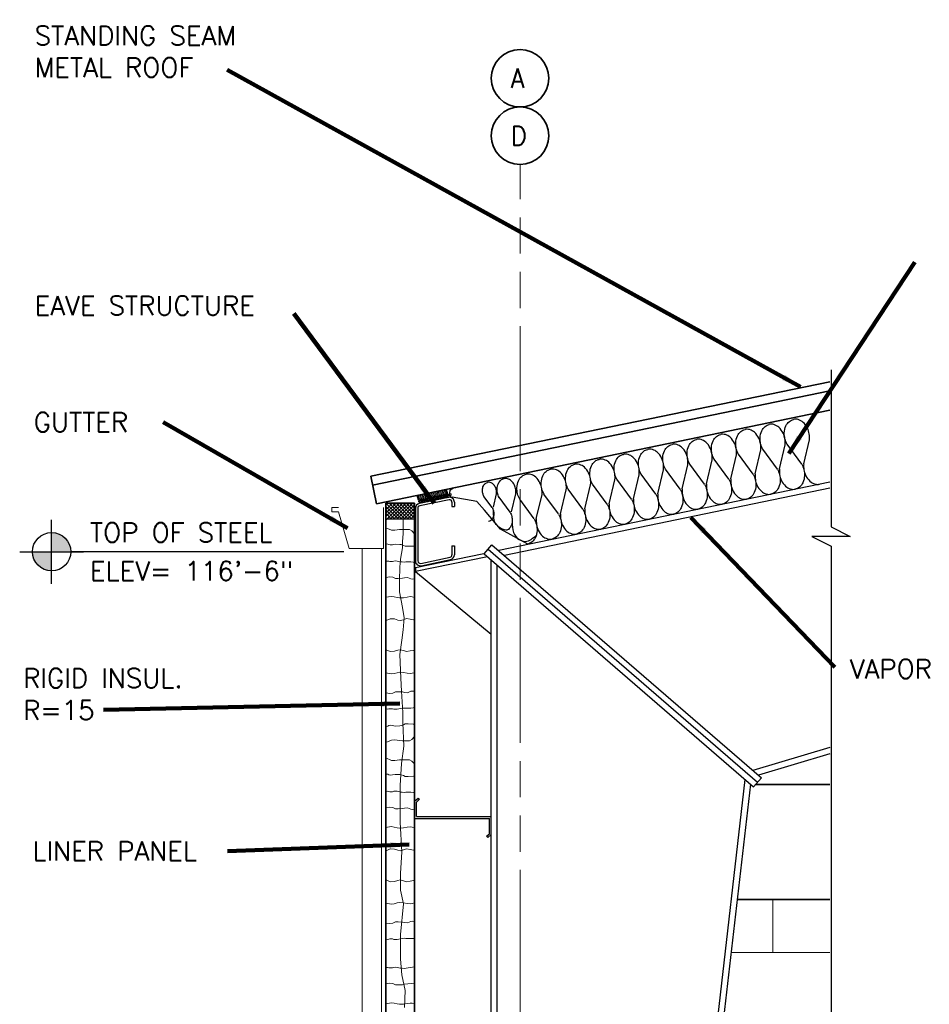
# Model space of a CAD drawing. Extents: x 155 to 606, y 184 to 461.
# Tile 18 of 28: x 155 to 250, y 358 to 461. Entities that reach past the tile are written whole.
import ezdxf
from ezdxf.enums import TextEntityAlignment as Align

# ---------------------------------------------------------------- set-up
doc = ezdxf.new("R2010")
doc.units = 0
doc.header["$LTSCALE"] = 0.63
doc.header["$MEASUREMENT"] = 0
doc.linetypes.add('od37a204$0$ACAD_ISO08W100', pattern=[36, 24, -3, 6, -3])
doc.linetypes.add('od37a204$0$ACAD_ISO09W100', pattern=[45, 24, -3, 6, -3, 6, -3])
doc.layers.add('52', color=7, linetype='Continuous')
for name, color, linetype, lineweight in [('A-Anno-Patt', 52, 'Continuous', 18), ('od37a204$0$A-Anno-Patt', 152, 'Continuous', 18), ('od37a204$0$A-Anno-Text', 53, 'Continuous', 25), ('od37a204$0$A-Roof-Gutr', 1, 'Continuous', 18), ('od37a204$0$A-Roof-Otln', 6, 'Continuous', 35), ('od37a204$0$A-Wall-Patt', 1, 'Continuous', 18), ('od37a204$0$S-Anno-Brkl', 3, 'Continuous', 25), ('od37a204$0$S-Anno-Symb', 6, 'Continuous', 35), ('od37a204$0$S-Sect-Cntr', 5, 'od37a204$0$ACAD_ISO08W100', 18), ('od37a204$0$S-Sect-Conc', 6, 'Continuous', 35), ('od37a204$0$S-Sect-Genf', 6, 'Continuous', 35), ('od37a204$0$S-Sect-Join', 1, 'Continuous', 25), ('od37a204$0$S-Sect-Stls', 3, 'Continuous', 25)]:
    doc.layers.add(name, color=color, linetype=linetype, lineweight=lineweight)
doc.styles.add('od37a204$0$NOTES', font='romans.shx')
doc.dimstyles.new('od37a204$0$EARCH', dxfattribs={"dimtxt": 0.125, "dimasz": 0.125, "dimexe": 0.0625, "dimexo": 0.0625, "dimgap": 0.0625, "dimtad": 1, "dimdec": 4, "dimzin": 3, "dimdsep": 46, "dimlunit": 4, "dimtxsty": 'od37a204$0$NOTES', "dimcen": 0, "dimclrd": 256, "dimclre": 256, "dimadec": 0, "dimazin": 0, "dimtfac": 0.75, "dimtdec": 4, "dimtmove": 1, "dimatfit": 3, "dimfxl": 0, "dimfrac": 1, "dimtolj": 1, "dimtzin": 3, "dimlwd": 18, "dimlwe": 18, "dimarcsym": 0})

# ---------------------------------------------------------------- blocks, each defined once
blk = doc.blocks.new('od37a204$0$GUT6K')
for p, q in [((0, 4.75), (0, 0)), ((6, 4.75), (5.25, 4.75)), ((6, 4.75), (6, 4.25)), ((6, 4.25), (6, 4.75)), ((4, 0), (5.25, 4.25)), ((6, 4.25), (5.25, 4.25)), ((0, 0), (4, 0))]:
    blk.add_line(p, q)
blk = doc.blocks.new('od37a204$0$BATEN_')
blk.add_lwpolyline([(11.3385, -0.023125), (9.371625, 0.333375), (8.12775, 0.9965), (7.015, 1.983125), (6.17825, 3.27375), (5.749875, 4.5855), (5.714625, 6.049375), (5.690875, 6.649625), (11.43375, 17.275), (11.372625, 19.329), (10.849625, 20.798625), (10.188125, 21.80825), (9.268625, 22.701375), (7.68975, 23.59375), (5.40225, 23.94275), (2.84275, 23.1895), (1.227875, 21.8675), (0.092625, 19.786375), (-0.1535, 18.09425), (-0.0865, 17.2935), (5.690875, 6.649625), (5.65175, 4.82925), (5.174625, 3.35525), (4.533625, 2.319375), (3.451, 1.205375), (1.86625, 0.334125), (0, 0)])
blk = doc.blocks.new('od37a204$0$TARGET')
h = blk.add_hatch(color=256)
h.paths.add_polyline_path([(-0.125, -0.0001, 0.414192), (0.0001, -0.125), (0.0001, -0.0001)])
h.paths.add_polyline_path([(0.0001, -0.0001), (0.125, -0.0001, 0.000219), (0.125, 0, 0.413978), (0.0001, 0.125)])
for p, q in [((0.0001, -0.2084), (0.0001, 0.2081)), ((-0.2081, -0.0001), (0.2084, -0.0001))]:
    blk.add_line(p, q)
blk.add_circle((0, 0), 0.125)
blk = doc.blocks.new('batt')
at = {"layer": '52', "color": 7, "linetype": 'Continuous'}
for p, q in [((1.28, 2.6), (0.12, 5.1)), ((1.5, 2.59), (2.67, 5.09)), ((4.05, 2.6), (2.89, 5.1)), ((4.28, 2.59), (5.44, 5.09)), ((6.83, 2.6), (5.67, 5.1)), ((7.06, 2.59), (8.22, 5.09)), ((9.61, 2.6), (8.45, 5.1)), ((9.84, 2.59), (11, 5.09)), ((12.39, 2.6), (11.23, 5.1)), ((12.62, 2.59), (13.78, 5.09)), ((15.17, 2.6), (14.01, 5.1)), ((15.39, 2.59), (16.56, 5.09))]:
    blk.add_line(p, q, dxfattribs=at)
for points, knots in [([(0.12, 5.09), (0.05, 5.31), (0.02, 5.53), (0.01, 5.75), (0, 5.97), (0.02, 6.19), (0.07, 6.42), (0.14, 6.68), (0.25, 6.92), (0.41, 7.15), (0.54, 7.33), (0.68, 7.45), (0.88, 7.55), (1.05, 7.64), (1.22, 7.68), (1.39, 7.68)], [0, 0, 0, 0, 0.203024, 0.203024, 0.203024, 0.406763, 0.406763, 0.406763, 0.652174, 0.652174, 0.652174, 0.840953, 0.840953, 0.840953, 1, 1, 1, 1]), ([(2.67, 5.09), (2.73, 5.31), (2.76, 5.53), (2.78, 5.75), (2.79, 5.97), (2.76, 6.19), (2.71, 6.42), (2.65, 6.68), (2.54, 6.92), (2.37, 7.15), (2.24, 7.33), (2.1, 7.45), (1.9, 7.55), (1.73, 7.64), (1.56, 7.68), (1.39, 7.68)], [0, 0, 0, 0, 0.203024, 0.203024, 0.203024, 0.406763, 0.406763, 0.406763, 0.652174, 0.652174, 0.652174, 0.840953, 0.840953, 0.840953, 1, 1, 1, 1]), ([(2.9, 5.09), (2.83, 5.31), (2.8, 5.53), (2.79, 5.75), (2.77, 5.97), (2.8, 6.19), (2.85, 6.42), (2.92, 6.68), (3.02, 6.92), (3.19, 7.15), (3.32, 7.33), (3.46, 7.45), (3.66, 7.55), (3.83, 7.64), (4, 7.68), (4.17, 7.68)], [0, 0, 0, 0, 0.203, 0.203, 0.203, 0.406811, 0.406811, 0.406811, 0.652112, 0.652112, 0.652112, 0.840924, 0.840924, 0.840924, 1, 1, 1, 1]), ([(5.44, 5.09), (5.51, 5.31), (5.54, 5.53), (5.55, 5.75), (5.57, 5.97), (5.54, 6.19), (5.49, 6.42), (5.42, 6.68), (5.32, 6.92), (5.15, 7.15), (5.02, 7.33), (4.88, 7.45), (4.68, 7.55), (4.51, 7.64), (4.34, 7.68), (4.17, 7.68)], [0, 0, 0, 0, 0.202975, 0.202975, 0.202975, 0.406761, 0.406761, 0.406761, 0.651878, 0.651878, 0.651878, 0.840944, 0.840944, 0.840944, 1, 1, 1, 1]), ([(5.67, 5.09), (5.61, 5.31), (5.58, 5.53), (5.56, 5.75), (5.55, 5.97), (5.58, 6.19), (5.63, 6.42), (5.69, 6.68), (5.8, 6.92), (5.97, 7.15), (6.1, 7.33), (6.24, 7.45), (6.44, 7.55), (6.61, 7.64), (6.78, 7.68), (6.95, 7.68)], [0, 0, 0, 0, 0.203024, 0.203024, 0.203024, 0.406763, 0.406763, 0.406763, 0.652174, 0.652174, 0.652174, 0.840953, 0.840953, 0.840953, 1, 1, 1, 1]), ([(8.22, 5.09), (8.29, 5.31), (8.32, 5.53), (8.33, 5.75), (8.34, 5.97), (8.32, 6.19), (8.27, 6.42), (8.2, 6.68), (8.09, 6.92), (7.93, 7.15), (7.8, 7.33), (7.66, 7.45), (7.46, 7.55), (7.29, 7.64), (7.12, 7.68), (6.95, 7.68)], [0, 0, 0, 0, 0.203024, 0.203024, 0.203024, 0.406763, 0.406763, 0.406763, 0.652174, 0.652174, 0.652174, 0.840953, 0.840953, 0.840953, 1, 1, 1, 1]), ([(8.45, 5.09), (8.38, 5.31), (8.35, 5.53), (8.34, 5.75), (8.33, 5.97), (8.35, 6.19), (8.41, 6.42), (8.47, 6.68), (8.58, 6.92), (8.75, 7.15), (8.88, 7.33), (9.02, 7.45), (9.22, 7.55), (9.39, 7.64), (9.56, 7.68), (9.73, 7.68)], [0, 0, 0, 0, 0.203, 0.203, 0.203, 0.406811, 0.406811, 0.406811, 0.652112, 0.652112, 0.652112, 0.840924, 0.840924, 0.840924, 1, 1, 1, 1]), ([(11, 5.09), (11.07, 5.31), (11.1, 5.53), (11.11, 5.75), (11.12, 5.97), (11.1, 6.19), (11.04, 6.42), (10.98, 6.68), (10.87, 6.92), (10.71, 7.15), (10.58, 7.33), (10.43, 7.45), (10.23, 7.55), (10.07, 7.64), (9.89, 7.68), (9.73, 7.68)], [0, 0, 0, 0, 0.202975, 0.202975, 0.202975, 0.406761, 0.406761, 0.406761, 0.651878, 0.651878, 0.651878, 0.840944, 0.840944, 0.840944, 1, 1, 1, 1]), ([(11.23, 5.09), (11.16, 5.31), (11.13, 5.53), (11.12, 5.75), (11.11, 5.97), (11.13, 6.2), (11.19, 6.42), (11.25, 6.68), (11.36, 6.92), (11.53, 7.15), (11.66, 7.33), (11.8, 7.45), (12, 7.56), (12.16, 7.65), (12.34, 7.68), (12.5, 7.68)], [0, 0, 0, 0, 0.203024, 0.203024, 0.203024, 0.406763, 0.406763, 0.406763, 0.652174, 0.652174, 0.652174, 0.840953, 0.840953, 0.840953, 1, 1, 1, 1]), ([(13.78, 5.09), (13.84, 5.31), (13.87, 5.53), (13.89, 5.75), (13.9, 5.97), (13.88, 6.2), (13.82, 6.42), (13.76, 6.68), (13.65, 6.92), (13.48, 7.15), (13.35, 7.33), (13.21, 7.45), (13.01, 7.56), (12.84, 7.65), (12.67, 7.68), (12.5, 7.68)], [0, 0, 0, 0, 0.203024, 0.203024, 0.203024, 0.406763, 0.406763, 0.406763, 0.652174, 0.652174, 0.652174, 0.840953, 0.840953, 0.840953, 1, 1, 1, 1]), ([(14.01, 5.09), (13.94, 5.31), (13.91, 5.53), (13.9, 5.75), (13.89, 5.97), (13.91, 6.2), (13.96, 6.42), (14.03, 6.68), (14.14, 6.92), (14.3, 7.15), (14.43, 7.33), (14.57, 7.45), (14.77, 7.56), (14.94, 7.65), (15.11, 7.68), (15.28, 7.68)], [0, 0, 0, 0, 0.203, 0.203, 0.203, 0.406811, 0.406811, 0.406811, 0.652112, 0.652112, 0.652112, 0.840924, 0.840924, 0.840924, 1, 1, 1, 1]), ([(16.56, 5.09), (16.62, 5.31), (16.65, 5.53), (16.67, 5.75), (16.68, 5.97), (16.65, 6.2), (16.6, 6.42), (16.54, 6.68), (16.43, 6.92), (16.26, 7.15), (16.13, 7.33), (15.99, 7.45), (15.79, 7.56), (15.62, 7.65), (15.45, 7.68), (15.28, 7.68)], [0, 0, 0, 0, 0.202975, 0.202975, 0.202975, 0.406761, 0.406761, 0.406761, 0.651878, 0.651878, 0.651878, 0.840944, 0.840944, 0.840944, 1, 1, 1, 1]), ([(1.28, 2.59), (1.34, 2.37), (1.37, 2.15), (1.38, 1.93), (1.4, 1.71), (1.37, 1.49), (1.32, 1.27), (1.26, 1), (1.15, 0.77), (0.98, 0.53), (0.85, 0.36), (0.71, 0.24), (0.51, 0.13), (0.34, 0.04), (0.17, 0), (0, 0)], [0, 0, 0, 0, 0.2026, 0.2026, 0.2026, 0.406334, 0.406334, 0.406334, 0.651739, 0.651739, 0.651739, 0.840514, 0.840514, 0.840514, 1, 1, 1, 1]), ([(1.5, 2.59), (1.44, 2.37), (1.41, 2.15), (1.4, 1.93), (1.38, 1.71), (1.41, 1.49), (1.46, 1.27), (1.52, 1), (1.63, 0.77), (1.8, 0.53), (1.93, 0.36), (2.07, 0.24), (2.27, 0.13), (2.44, 0.04), (2.61, 0), (2.78, 0)], [0, 0, 0, 0, 0.202911, 0.202911, 0.202911, 0.406622, 0.406622, 0.406622, 0.651886, 0.651886, 0.651886, 0.840948, 0.840948, 0.840948, 1, 1, 1, 1]), ([(4.05, 2.59), (4.12, 2.37), (4.15, 2.15), (4.16, 1.93), (4.17, 1.71), (4.15, 1.49), (4.1, 1.27), (4.03, 1), (3.93, 0.77), (3.76, 0.53), (3.63, 0.36), (3.49, 0.24), (3.29, 0.13), (3.12, 0.04), (2.95, 0), (2.78, 0)], [0, 0, 0, 0, 0.203007, 0.203007, 0.203007, 0.40679, 0.40679, 0.40679, 0.652099, 0.652099, 0.652099, 0.840919, 0.840919, 0.840919, 1, 1, 1, 1]), ([(4.28, 2.59), (4.22, 2.37), (4.18, 2.15), (4.17, 1.93), (4.16, 1.71), (4.18, 1.49), (4.24, 1.27), (4.3, 1), (4.41, 0.77), (4.58, 0.53), (4.71, 0.36), (4.85, 0.24), (5.05, 0.13), (5.22, 0.04), (5.39, 0), (5.56, 0)], [0, 0, 0, 0, 0.203089, 0.203089, 0.203089, 0.406928, 0.406928, 0.406928, 0.652417, 0.652417, 0.652417, 0.841256, 0.841256, 0.841256, 1, 1, 1, 1]), ([(6.83, 2.59), (6.9, 2.37), (6.93, 2.15), (6.94, 1.93), (6.95, 1.71), (6.93, 1.49), (6.88, 1.27), (6.81, 1), (6.7, 0.77), (6.54, 0.54), (6.41, 0.36), (6.26, 0.24), (6.06, 0.13), (5.9, 0.04), (5.73, 0), (5.56, 0)], [0, 0, 0, 0, 0.2026, 0.2026, 0.2026, 0.406334, 0.406334, 0.406334, 0.651739, 0.651739, 0.651739, 0.840514, 0.840514, 0.840514, 1, 1, 1, 1]), ([(7.06, 2.59), (6.99, 2.37), (6.96, 2.15), (6.95, 1.93), (6.94, 1.71), (6.96, 1.49), (7.02, 1.27), (7.08, 1), (7.19, 0.77), (7.36, 0.54), (7.49, 0.36), (7.63, 0.24), (7.83, 0.13), (8, 0.04), (8.17, 0), (8.34, 0)], [0, 0, 0, 0, 0.202911, 0.202911, 0.202911, 0.406622, 0.406622, 0.406622, 0.651886, 0.651886, 0.651886, 0.840948, 0.840948, 0.840948, 1, 1, 1, 1]), ([(9.61, 2.59), (9.68, 2.37), (9.71, 2.15), (9.72, 1.93), (9.73, 1.71), (9.71, 1.49), (9.65, 1.27), (9.59, 1), (9.48, 0.77), (9.31, 0.54), (9.18, 0.36), (9.04, 0.24), (8.84, 0.13), (8.67, 0.04), (8.5, 0), (8.34, 0)], [0, 0, 0, 0, 0.203007, 0.203007, 0.203007, 0.40679, 0.40679, 0.40679, 0.652099, 0.652099, 0.652099, 0.840919, 0.840919, 0.840919, 1, 1, 1, 1]), ([(9.84, 2.59), (9.77, 2.37), (9.74, 2.15), (9.73, 1.93), (9.72, 1.71), (9.74, 1.49), (9.79, 1.27), (9.86, 1), (9.97, 0.77), (10.14, 0.54), (10.26, 0.36), (10.41, 0.24), (10.61, 0.13), (10.77, 0.04), (10.94, 0), (11.11, 0)], [0, 0, 0, 0, 0.203089, 0.203089, 0.203089, 0.406928, 0.406928, 0.406928, 0.652417, 0.652417, 0.652417, 0.841256, 0.841256, 0.841256, 1, 1, 1, 1]), ([(12.39, 2.59), (12.45, 2.38), (12.48, 2.16), (12.5, 1.94), (12.51, 1.71), (12.49, 1.49), (12.43, 1.27), (12.37, 1), (12.26, 0.77), (12.09, 0.54), (11.96, 0.36), (11.82, 0.24), (11.62, 0.13), (11.45, 0.04), (11.28, 0), (11.11, 0)], [0, 0, 0, 0, 0.2026, 0.2026, 0.2026, 0.406334, 0.406334, 0.406334, 0.651739, 0.651739, 0.651739, 0.840514, 0.840514, 0.840514, 1, 1, 1, 1]), ([(12.62, 2.59), (12.55, 2.38), (12.52, 2.16), (12.51, 1.94), (12.5, 1.71), (12.52, 1.49), (12.57, 1.27), (12.64, 1), (12.74, 0.77), (12.91, 0.54), (13.04, 0.36), (13.18, 0.24), (13.38, 0.13), (13.55, 0.04), (13.72, 0), (13.89, 0)], [0, 0, 0, 0, 0.202911, 0.202911, 0.202911, 0.406622, 0.406622, 0.406622, 0.651886, 0.651886, 0.651886, 0.840948, 0.840948, 0.840948, 1, 1, 1, 1]), ([(15.16, 2.59), (15.23, 2.38), (15.26, 2.16), (15.27, 1.94), (15.29, 1.71), (15.26, 1.49), (15.21, 1.27), (15.14, 1), (15.04, 0.77), (14.87, 0.54), (14.74, 0.36), (14.6, 0.24), (14.4, 0.13), (14.23, 0.04), (14.06, 0), (13.89, 0)], [0, 0, 0, 0, 0.203007, 0.203007, 0.203007, 0.40679, 0.40679, 0.40679, 0.652099, 0.652099, 0.652099, 0.840919, 0.840919, 0.840919, 1, 1, 1, 1]), ([(15.39, 2.59), (15.33, 2.38), (15.3, 2.16), (15.28, 1.94), (15.27, 1.71), (15.3, 1.49), (15.35, 1.27), (15.42, 1), (15.52, 0.77), (15.69, 0.54), (15.82, 0.36), (15.96, 0.24), (16.16, 0.13), (16.33, 0.04), (16.5, 0), (16.67, 0)], [0, 0, 0, 0, 0.203089, 0.203089, 0.203089, 0.406928, 0.406928, 0.406928, 0.652417, 0.652417, 0.652417, 0.841256, 0.841256, 0.841256, 1, 1, 1, 1])]:
    blk.add_open_spline(points, degree=3, knots=knots, dxfattribs=at)

msp = doc.modelspace()

# ---------------------------------------------------------------- hatches: boundary and pattern name
at = {"layer": 'od37a204$0$A-Anno-Patt'}
h = msp.add_hatch(dxfattribs=at)
h.set_pattern_fill('LINE', color=256, angle=105, style=0)
h.set_pattern_definition([(105, (65.22012, 33.34674), (-0.12074073, -0.03235238), [])])
h.paths.add_polyline_path([(199.90004, 411.17174), (199.77394, 411.6642), (196.7093, 411.03111), (196.83404, 410.54399)], flags=16)

# ---------------------------------------------------------------- linework, layer by layer
at = {"layer": '52', "color": 7, "linetype": 'Continuous'}
for p, q in [((204.5367, 409.77266), (203.67755, 410.93251)), ((204.65451, 409.79295), (204.9875, 411.19714)), ((206.40445, 409.28728), (205.25892, 410.83375)), ((206.56154, 409.31434), (207.00552, 411.18659))]:
    msp.add_line(p, q, dxfattribs=at)
for points, knots in [([(203.68015, 410.92919), (203.62262, 411.0342), (203.58385, 411.14395), (203.55415, 411.2558), (203.52434, 411.36806), (203.51308, 411.48571), (203.51721, 411.60517), (203.52219, 411.74906), (203.55321, 411.88011), (203.61515, 412.01685), (203.6628, 412.12203), (203.72257, 412.19858), (203.81398, 412.27458), (203.89099, 412.33862), (203.97441, 412.37655), (204.0612, 412.3933)], [0, 0, 0, 0, 0.203023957, 0.203023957, 0.203023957, 0.406763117, 0.406763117, 0.406763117, 0.652173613, 0.652173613, 0.652173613, 0.840952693, 0.840952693, 0.840952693, 1, 1, 1, 1]), ([(204.9875, 411.19714), (204.99908, 411.31632), (204.99155, 411.43247), (204.97485, 411.54699), (204.9581, 411.66192), (204.92217, 411.77452), (204.87138, 411.88272), (204.81019, 412.01305), (204.73012, 412.12133), (204.61938, 412.22267), (204.53419, 412.30063), (204.44913, 412.34749), (204.33519, 412.38141), (204.2392, 412.40999), (204.14758, 412.41204), (204.0612, 412.3933)], [0, 0, 0, 0, 0.203023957, 0.203023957, 0.203023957, 0.406763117, 0.406763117, 0.406763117, 0.652173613, 0.652173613, 0.652173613, 0.840952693, 0.840952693, 0.840952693, 1, 1, 1, 1]), ([(205.26239, 410.82932), (205.18568, 410.96934), (205.13399, 411.11567), (205.09439, 411.26481), (205.05464, 411.41448), (205.03962, 411.57135), (205.04513, 411.73063), (205.05177, 411.92249), (205.09313, 412.09722), (205.17572, 412.27953), (205.23926, 412.41977), (205.31895, 412.52184), (205.44083, 412.62318), (205.54351, 412.70857), (205.65474, 412.75913), (205.77045, 412.78148)], [0, 0, 0, 0, 0.203023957, 0.203023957, 0.203023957, 0.406763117, 0.406763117, 0.406763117, 0.652173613, 0.652173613, 0.652173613, 0.840952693, 0.840952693, 0.840952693, 1, 1, 1, 1]), ([(207.00552, 411.18659), (207.02096, 411.3455), (207.01092, 411.50036), (206.98866, 411.65306), (206.96632, 411.8063), (206.91841, 411.95643), (206.85069, 412.1007), (206.76911, 412.27447), (206.66235, 412.41885), (206.51469, 412.55397), (206.40111, 412.65791), (206.28769, 412.72039), (206.13578, 412.76562), (206.00779, 412.80373), (205.88563, 412.80646), (205.77045, 412.78148)], [0, 0, 0, 0, 0.203023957, 0.203023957, 0.203023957, 0.406763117, 0.406763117, 0.406763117, 0.652173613, 0.652173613, 0.652173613, 0.840952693, 0.840952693, 0.840952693, 1, 1, 1, 1]), ([(204.53697, 409.76822), (204.59445, 409.66341), (204.63277, 409.55378), (204.66223, 409.44209), (204.69185, 409.32978), (204.70325, 409.21218), (204.69917, 409.09273), (204.69426, 408.94883), (204.66319, 408.81777), (204.60123, 408.68105), (204.55356, 408.57588), (204.49376, 408.49941), (204.4024, 408.42331), (204.32521, 408.35902), (204.24168, 408.32069), (204.15469, 408.30385)], [0, 0, 0, 0, 0.202599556, 0.202599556, 0.202599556, 0.406334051, 0.406334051, 0.406334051, 0.651738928, 0.651738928, 0.651738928, 0.840513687, 0.840513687, 0.840513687, 1, 1, 1, 1]), ([(206.40481, 409.28136), (206.48146, 409.14162), (206.53255, 408.99544), (206.57183, 408.84653), (206.61133, 408.69678), (206.62652, 408.53998), (206.62108, 408.38071), (206.61453, 408.18885), (206.57311, 408.01409), (206.49049, 407.8318), (206.42693, 407.69158), (206.3472, 407.58962), (206.22539, 407.48815), (206.12247, 407.40243), (205.98666, 407.39366), (205.83207, 407.43804)], [0, 0, 0, 0, 0.202599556, 0.202599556, 0.202599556, 0.406334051, 0.406334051, 0.406334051, 0.651738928, 0.651738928, 0.651738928, 0.840513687, 0.840513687, 0.840513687, 1, 1, 1, 1])]:
    msp.add_open_spline(points, degree=3, knots=knots, dxfattribs=at)
for points in [[(205.83207, 407.43804), (205.40359, 407.61265), (204.84448, 408.16923), (204.70207, 408.83395), (204.64938, 409.66582)], [(206.61769, 408.56733), (207.16452, 406.54964), (207.98126, 406.23217), (209.18243, 406.92567)]]:
    msp.add_spline(points, degree=3, dxfattribs=at)
at = {"layer": 'A-Anno-Patt'}
for p, q in [((195.25015, 407.92082), (195.25015, 408.62672)), ((195.25015, 407.07373), (195.25015, 407.92082)), ((193.44004, 407.66417), (194.01753, 407.4112)), ((194.01753, 407.4112), (194.39713, 407.39314)), ((194.39713, 407.39314), (194.88518, 407.46541)), ((194.39713, 407.39314), (194.39713, 407.39314)), ((194.88518, 407.46541), (195.1744, 407.48348)), ((195.1744, 407.48348), (195.42747, 407.48348)), ((195.19366, 406.19842), (195.25015, 407.07373)), ((195.42747, 407.48348), (195.42747, 407.48348)), ((195.42747, 407.48348), (195.71668, 407.48348)), ((195.71668, 407.48348), (195.91552, 407.48348)), ((195.91552, 407.48348), (196.15051, 407.33893)), ((196.15051, 407.33893), (196.44004, 407.03727)), ((193.4476, 405.98607), (193.6488, 405.96029)), ((193.6488, 405.96029), (193.75197, 405.89841)), ((193.75197, 405.89841), (193.89641, 405.86231)), ((193.89641, 405.86231), (194.14919, 405.89325)), ((194.14919, 405.89325), (194.40197, 405.94997)), ((194.40197, 405.94997), (194.89204, 405.92935)), ((194.89204, 405.92935), (195.03649, 405.89841)), ((195.03649, 405.89841), (195.27379, 405.82621)), ((195.19366, 405.54899), (195.19366, 406.19842)), ((195.27379, 405.82621), (195.46982, 405.73855)), ((195.46982, 405.73855), (195.77934, 405.73339)), ((195.77934, 405.73339), (196.33132, 405.74886)), ((196.33132, 405.74886), (196.44481, 405.81074)), ((194.96768, 404.39131), (195.19366, 405.54899)), ((193.44245, 404.17094), (193.60237, 404.18641)), ((193.60237, 404.18641), (193.76745, 404.16062)), ((193.76745, 404.16062), (193.86546, 404.14)), ((193.86546, 404.14), (193.99959, 404.14)), ((193.99959, 404.14), (194.14403, 404.14)), ((194.14403, 404.14), (194.29363, 404.18641)), ((194.29363, 404.18641), (194.45355, 404.20188)), ((194.45355, 404.20188), (194.62379, 404.18641)), ((194.62379, 404.18641), (194.79403, 404.15547)), ((194.79403, 404.15547), (194.97974, 404.11421)), ((194.91118, 403.54422), (194.96768, 404.39131)), ((194.97974, 404.11421), (195.13966, 404.09874)), ((195.13966, 404.09874), (195.3718, 404.07812)), ((195.3718, 404.07812), (195.53688, 404.1039)), ((195.53688, 404.1039), (195.91346, 404.1039)), ((195.91346, 404.1039), (196.03727, 404.09874)), ((196.03727, 404.09874), (196.27973, 404.06265)), ((196.27973, 404.06265), (196.38291, 404.03171)), ((196.38291, 404.03171), (196.44997, 404.03171)), ((193.48699, 402.48599), (193.81238, 402.54256)), ((193.81238, 402.54256), (194.16606, 402.51427)), ((194.88294, 402.16066), (194.91118, 403.54422)), ((194.16606, 402.51427), (194.44901, 402.37286)), ((194.44901, 402.37286), (194.71781, 402.37286)), ((194.71781, 402.37286), (195.17052, 402.387)), ((194.88294, 400.97474), (194.88294, 402.16066)), ((195.17052, 402.387), (195.39688, 402.44357)), ((195.39688, 402.44357), (195.70812, 402.47185)), ((195.70812, 402.47185), (196.0618, 402.33043)), ((196.0618, 402.33043), (196.18912, 402.30215)), ((196.18912, 402.30215), (196.45792, 402.33043)), ((193.44455, 400.40718), (194.01044, 400.50617)), ((194.01044, 400.50617), (194.32168, 400.46374)), ((195.19366, 399.33705), (194.88294, 400.97474)), ((194.32168, 400.46374), (194.61877, 400.39304)), ((194.61877, 400.39304), (194.85928, 400.35061)), ((194.85928, 400.35061), (195.2837, 400.36475)), ((195.2837, 400.36475), (195.65153, 400.43546)), ((195.65153, 400.43546), (195.97691, 400.47789)), ((195.97691, 400.47789), (196.20327, 400.4496)), ((196.20327, 400.4496), (196.44377, 400.39304)), ((195.36314, 398.26408), (195.19366, 399.33705)), ((193.47285, 397.98897), (193.89726, 398.17281)), ((193.89726, 398.17281), (194.34998, 398.14452)), ((194.34998, 398.14452), (194.70366, 398.03139)), ((194.70366, 398.03139), (194.94416, 397.98897)), ((194.94416, 397.98897), (195.26955, 398.07382)), ((195.25015, 397.02169), (195.36314, 398.26408)), ((195.26955, 398.07382), (195.60908, 398.18695)), ((195.60908, 398.18695), (195.97691, 398.11624)), ((195.97691, 398.11624), (196.34474, 398.05967)), ((196.34474, 398.05967), (196.41548, 398.04553)), ((195.10891, 395.92048), (195.25015, 397.02169)), ((194.91118, 394.45221), (195.10891, 395.92048)), ((193.47285, 394.94279), (193.89726, 394.75895)), ((193.89726, 394.75895), (194.34998, 394.78723)), ((194.34998, 394.78723), (194.70366, 394.90036)), ((194.70366, 394.90036), (194.94416, 394.94279)), ((194.99505, 391.97456), (194.91118, 394.45221)), ((194.94416, 394.94279), (195.26955, 394.85794)), ((195.26955, 394.85794), (195.60908, 394.74481)), ((195.60908, 394.74481), (195.97691, 394.81551)), ((195.97691, 394.81551), (196.34474, 394.87208)), ((196.34474, 394.87208), (196.41548, 394.88622)), ((193.44455, 392.52458), (194.01044, 392.42559)), ((194.01044, 392.42559), (194.32168, 392.46801)), ((194.32168, 392.46801), (194.61877, 392.53872)), ((194.61877, 392.53872), (194.85928, 392.58114)), ((194.85928, 392.58114), (195.2837, 392.567)), ((195.2837, 392.567), (195.65153, 392.49629)), ((195.65153, 392.49629), (195.97691, 392.45387)), ((195.97691, 392.45387), (196.20327, 392.48215)), ((196.20327, 392.48215), (196.44377, 392.53872)), ((195.07979, 390.61923), (194.99505, 391.97456)), ((193.48699, 390.44576), (193.81238, 390.3892)), ((193.81238, 390.3892), (194.16606, 390.41748)), ((194.16606, 390.41748), (194.44901, 390.5589)), ((194.44901, 390.5589), (194.71781, 390.5589)), ((194.71781, 390.5589), (195.17052, 390.54476)), ((195.22103, 388.38858), (195.07979, 390.61923)), ((195.17052, 390.54476), (195.39688, 390.48819)), ((195.39688, 390.48819), (195.70812, 390.45991)), ((195.70812, 390.45991), (196.0618, 390.60132)), ((196.0618, 390.60132), (196.18912, 390.6296)), ((196.18912, 390.6296), (196.45792, 390.60132)), ((193.44245, 388.76082), (193.60237, 388.74535)), ((193.60237, 388.74535), (193.76745, 388.77113)), ((193.76745, 388.77113), (193.86546, 388.79176)), ((193.86546, 388.79176), (193.99959, 388.79176)), ((193.99959, 388.79176), (194.14403, 388.79176)), ((194.14403, 388.79176), (194.29363, 388.74535)), ((194.29363, 388.74535), (194.45355, 388.72988)), ((194.45355, 388.72988), (194.62379, 388.74535)), ((194.62379, 388.74535), (194.79403, 388.77629)), ((194.79403, 388.77629), (194.97974, 388.81754)), ((194.97974, 388.81754), (195.13966, 388.83301)), ((195.13966, 388.83301), (195.3718, 388.85364)), ((195.22103, 387.31561), (195.22103, 388.38858)), ((195.3718, 388.85364), (195.53688, 388.82786)), ((195.53688, 388.82786), (195.91346, 388.82786)), ((195.91346, 388.82786), (196.03727, 388.83301)), ((196.03727, 388.83301), (196.27973, 388.86911)), ((196.27973, 388.86911), (196.38291, 388.90005)), ((196.38291, 388.90005), (196.44997, 388.90005)), ((195.30577, 384.8873), (195.22103, 387.31561)), ((195.27379, 387.10554), (195.46982, 387.19321)), ((195.46982, 387.19321), (195.77934, 387.19836)), ((195.77934, 387.19836), (196.33132, 387.18289)), ((196.33132, 387.18289), (196.44481, 387.12101)), ((193.4476, 386.94569), (193.6488, 386.97147)), ((193.6488, 386.97147), (193.75197, 387.03335)), ((193.75197, 387.03335), (193.89641, 387.06945)), ((193.89641, 387.06945), (194.14919, 387.03851)), ((194.14919, 387.03851), (194.40197, 386.98178)), ((194.40197, 386.98178), (194.89204, 387.00241)), ((194.89204, 387.00241), (195.03649, 387.03335)), ((195.03649, 387.03335), (195.27379, 387.10554)), ((193.44004, 385.26759), (194.01753, 385.52055)), ((194.01753, 385.52055), (194.39713, 385.53862)), ((194.39713, 385.53862), (194.39713, 385.53862)), ((194.39713, 385.53862), (194.88518, 385.46634)), ((194.88518, 385.46634), (195.1744, 385.44828)), ((195.1744, 385.44828), (195.42747, 385.44828)), ((195.42747, 385.44828), (195.42747, 385.44828)), ((195.42747, 385.44828), (195.71668, 385.44828)), ((195.71668, 385.44828), (195.91552, 385.44828)), ((195.91552, 385.44828), (196.15051, 385.59283)), ((196.15051, 385.59283), (196.44004, 385.89448)), ((195.07979, 383.0802), (195.30577, 384.8873)), ((193.44004, 383.65025), (194.01753, 383.39729)), ((194.01753, 383.39729), (194.39713, 383.37922)), ((194.39713, 383.37922), (194.88518, 383.4515)), ((194.39713, 383.37922), (194.39713, 383.37922)), ((194.88518, 383.4515), (195.1744, 383.46957)), ((194.93856, 380.79307), (195.07979, 383.0802)), ((195.1744, 383.46957), (195.42747, 383.46957)), ((195.42747, 383.46957), (195.42747, 383.46957)), ((195.42747, 383.46957), (195.71668, 383.46957)), ((195.71668, 383.46957), (195.91552, 383.46957)), ((195.91552, 383.46957), (196.15051, 383.32502)), ((196.15051, 383.32502), (196.44004, 383.02336)), ((193.4476, 381.97215), (193.6488, 381.94637)), ((193.6488, 381.94637), (193.75197, 381.88449)), ((193.75197, 381.88449), (193.89641, 381.8484)), ((193.89641, 381.8484), (194.14919, 381.87934)), ((194.14919, 381.87934), (194.40197, 381.93606)), ((194.40197, 381.93606), (194.89204, 381.91543)), ((194.89204, 381.91543), (195.03649, 381.88449)), ((195.03649, 381.88449), (195.27379, 381.8123)), ((195.27379, 381.8123), (195.46982, 381.72464)), ((195.46982, 381.72464), (195.77934, 381.71948)), ((195.77934, 381.71948), (196.33132, 381.73495)), ((196.33132, 381.73495), (196.44481, 381.79683)), ((193.44245, 380.15702), (193.60237, 380.17249)), ((193.60237, 380.17249), (193.76745, 380.14671)), ((193.76745, 380.14671), (193.86546, 380.12608)), ((193.86546, 380.12608), (193.99959, 380.12608)), ((193.99959, 380.12608), (194.14403, 380.12608)), ((194.14403, 380.12608), (194.29363, 380.17249)), ((194.29363, 380.17249), (194.45355, 380.18796)), ((194.45355, 380.18796), (194.62379, 380.17249)), ((194.62379, 380.17249), (194.79403, 380.14155)), ((194.79403, 380.14155), (194.97974, 380.1003)), ((194.93856, 379.3248), (194.93856, 380.79307)), ((194.97974, 380.1003), (195.13966, 380.08483)), ((195.13966, 380.08483), (195.3718, 380.0642)), ((195.3718, 380.0642), (195.53688, 380.08999)), ((195.53688, 380.08999), (195.91346, 380.08999)), ((195.91346, 380.08999), (196.03727, 380.08483)), ((196.03727, 380.08483), (196.27973, 380.04873)), ((196.27973, 380.04873), (196.38291, 380.01779)), ((196.38291, 380.01779), (196.44997, 380.01779)), ((194.93856, 376.92473), (194.93856, 379.3248)), ((193.48699, 378.47208), (193.81238, 378.52864)), ((193.81238, 378.52864), (194.16606, 378.50036)), ((194.16606, 378.50036), (194.44901, 378.35895)), ((194.44901, 378.35895), (194.71781, 378.35895)), ((194.71781, 378.35895), (195.17052, 378.37309)), ((195.17052, 378.37309), (195.39688, 378.42965)), ((195.39688, 378.42965), (195.70812, 378.45794)), ((195.70812, 378.45794), (196.0618, 378.31652)), ((196.0618, 378.31652), (196.18912, 378.28824)), ((196.18912, 378.28824), (196.45792, 378.31652)), ((195.10804, 373.847), (194.93856, 376.92473)), ((193.44455, 376.39326), (194.01044, 376.49225)), ((194.01044, 376.49225), (194.32168, 376.44983)), ((194.32168, 376.44983), (194.61877, 376.37912)), ((194.61877, 376.37912), (194.85928, 376.3367)), ((194.85928, 376.3367), (195.2837, 376.35084)), ((195.2837, 376.35084), (195.65153, 376.42155)), ((195.65153, 376.42155), (195.97691, 376.46397)), ((195.97691, 376.46397), (196.20327, 376.43569)), ((196.20327, 376.43569), (196.44377, 376.37912)), ((193.47285, 373.97505), (193.89726, 374.15889)), ((193.89726, 374.15889), (194.34998, 374.13061)), ((194.34998, 374.13061), (194.70366, 374.01748)), ((194.70366, 374.01748), (194.94416, 373.97505)), ((194.94416, 373.97505), (195.26955, 374.0599)), ((194.9668, 371.61635), (195.10804, 373.847)), ((195.26955, 374.0599), (195.60908, 374.17304)), ((195.60908, 374.17304), (195.97691, 374.10233)), ((195.97691, 374.10233), (196.34474, 374.04576)), ((196.34474, 374.04576), (196.41548, 374.03162)), ((193.47285, 370.92888), (193.89726, 370.74503)), ((193.89726, 370.74503), (194.34998, 370.77332)), ((194.34998, 370.77332), (194.70366, 370.88645)), ((194.70366, 370.88645), (194.94416, 370.92888)), ((194.94416, 370.92888), (195.26955, 370.84403)), ((194.9668, 369.86571), (194.9668, 371.61635)), ((195.26955, 370.84403), (195.60908, 370.73089)), ((195.60908, 370.73089), (195.97691, 370.8016)), ((195.97691, 370.8016), (196.34474, 370.85817)), ((196.34474, 370.85817), (196.41548, 370.87231)), ((195.27752, 368.45391), (194.9668, 369.86571)), ((193.44455, 368.51066), (194.01044, 368.41167)), ((194.01044, 368.41167), (194.32168, 368.4541)), ((194.32168, 368.4541), (194.61877, 368.52481)), ((194.61877, 368.52481), (194.85928, 368.56723)), ((194.85928, 368.56723), (195.2837, 368.55309)), ((194.96406, 365.2347), (195.27752, 368.45391)), ((195.2837, 368.55309), (195.65153, 368.48238)), ((195.65153, 368.48238), (195.97691, 368.43996)), ((195.97691, 368.43996), (196.20327, 368.46824)), ((196.20327, 368.46824), (196.44377, 368.52481)), ((196.0618, 366.58741), (196.18912, 366.61569)), ((196.18912, 366.61569), (196.45792, 366.58741)), ((193.48699, 366.43185), (193.81238, 366.37528)), ((193.81238, 366.37528), (194.16606, 366.40357)), ((194.16606, 366.40357), (194.44901, 366.54498)), ((194.44901, 366.54498), (194.71781, 366.54498)), ((194.71781, 366.54498), (195.17052, 366.53084)), ((195.17052, 366.53084), (195.39688, 366.47428)), ((195.39688, 366.47428), (195.70812, 366.44599)), ((195.70812, 366.44599), (196.0618, 366.58741)), ((193.44245, 364.74691), (193.60237, 364.73144)), ((193.60237, 364.73144), (193.76745, 364.75722)), ((193.76745, 364.75722), (193.86546, 364.77785)), ((193.86546, 364.77785), (193.99959, 364.77785)), ((193.99959, 364.77785), (194.14403, 364.77785)), ((194.14403, 364.77785), (194.29363, 364.73144)), ((194.29363, 364.73144), (194.45355, 364.71597)), ((194.45355, 364.71597), (194.62379, 364.73144)), ((194.62379, 364.73144), (194.79403, 364.76238)), ((194.79403, 364.76238), (194.97974, 364.80363)), ((194.96406, 364.41585), (194.96406, 365.2347)), ((194.97974, 364.80363), (195.13966, 364.8191)), ((195.13966, 364.8191), (195.3718, 364.83972)), ((195.3718, 364.83972), (195.53688, 364.81394)), ((195.53688, 364.81394), (196.44004, 364.81394)), ((194.96406, 362.66521), (194.96406, 364.41585)), ((195.10529, 361.02752), (194.96406, 362.66521)), ((193.44245, 361.78376), (193.60237, 361.79923)), ((193.60237, 361.79923), (193.76745, 361.77345)), ((193.76745, 361.77345), (193.86546, 361.75282)), ((193.86546, 361.75282), (193.99959, 361.75282)), ((193.99959, 361.75282), (194.14403, 361.75282)), ((194.14403, 361.75282), (194.29363, 361.79923)), ((194.29363, 361.79923), (194.45355, 361.8147)), ((194.45355, 361.8147), (194.62379, 361.79923)), ((194.62379, 361.79923), (194.79403, 361.76829)), ((194.79403, 361.76829), (194.97974, 361.72704)), ((194.97974, 361.72704), (195.13966, 361.71157)), ((195.13966, 361.71157), (195.3718, 361.69094)), ((195.3718, 361.69094), (196.44004, 361.85779)), ((195.44426, 359.38983), (195.10529, 361.02752)), ((193.48699, 360.09882), (193.81238, 360.15538)), ((193.81238, 360.15538), (194.16606, 360.1271)), ((194.16606, 360.1271), (194.44901, 359.98569)), ((194.44901, 359.98569), (194.71781, 359.98569)), ((194.71781, 359.98569), (195.17052, 359.99983)), ((195.17052, 359.99983), (195.39688, 360.05639)), ((195.39688, 360.05639), (196.44004, 360.15119)), ((195.38777, 357.61096), (195.44426, 359.38983)), ((193.44455, 358.02), (194.01044, 358.119)), ((194.01044, 358.119), (194.32168, 358.07657)), ((194.32168, 358.07657), (194.61877, 358.00586)), ((194.61877, 358.00586), (194.85928, 357.96344)), ((194.85928, 357.96344), (195.2837, 357.97758)), ((195.2837, 357.97758), (195.65153, 358.04829)), ((195.65153, 358.04829), (195.97691, 358.09071)), ((195.97691, 358.09071), (196.20327, 358.06243)), ((196.20327, 358.06243), (196.44377, 358.00586))]:
    msp.add_line(p, q, dxfattribs=at)
at = {"layer": 'od37a204$0$A-Anno-Patt'}
for p, q in [((193.44004, 408.8196), (194.85706, 410.23661)), ((193.44004, 408.46605), (195.21061, 410.23661)), ((193.44004, 409.17315), (194.5035, 410.23661)), ((193.44004, 409.52671), (194.14995, 410.23661)), ((195.07067, 408.60486), (193.44004, 410.23549)), ((194.71712, 408.60486), (193.44004, 409.88194)), ((195.42422, 408.60486), (193.79247, 410.23661)), ((193.93241, 408.60486), (195.56416, 410.23661)), ((195.77778, 408.60486), (194.14603, 410.23661)), ((194.28597, 408.60486), (195.91772, 410.23661)), ((196.13133, 408.60486), (194.50592, 410.23028)), ((194.63952, 408.60486), (196.27127, 410.23661)), ((196.44004, 408.6497), (194.85313, 410.23661)), ((194.99307, 408.60486), (196.44004, 410.05183)), ((196.44004, 409.00326), (195.20669, 410.23661)), ((196.44004, 409.35681), (195.56024, 410.23661)), ((196.44004, 409.71037), (195.91379, 410.23661)), ((196.44004, 410.06392), (196.26735, 410.23661)), ((194.36356, 408.60486), (193.44004, 409.52838)), ((194.01001, 408.60486), (193.44004, 409.17483)), ((194.71712, 408.60486), (194.50592, 408.81606)), ((195.34663, 408.60486), (196.44004, 409.69828)), ((195.70018, 408.60486), (196.44004, 409.34473)), ((196.05373, 408.60486), (196.44004, 408.99117)), ((196.40729, 408.60486), (196.44004, 408.63762)), ((233.78729, 363.34674), (233.78729, 368.89424)), ((229.43513, 363.34674), (239.76186, 363.34674))]:
    msp.add_line(p, q, dxfattribs=at)
at = {"layer": 'od37a204$0$A-Anno-Text'}
for p, q in [((202.93402, 410.39982), (200.34817, 410.84974)), ((203.73918, 409.48777), (202.93402, 410.39982)), ((205.40319, 407.50274), (203.73918, 409.48777)), ((208.24645, 405.96418), (205.40319, 407.50274)), ((189.0463, 405.15646), (160.58795, 405.15436))]:
    msp.add_line(p, q, dxfattribs=at)
at = {"layer": 'od37a204$0$A-Roof-Gutr'}
for p, q in [((190.99079, 216.50249), (190.99079, 405.49499)), ((192.99079, 216.50249), (192.99079, 405.49499))]:
    msp.add_line(p, q, dxfattribs=at)
at = {"layer": 'od37a204$0$A-Roof-Otln'}
for p, q in [((239.76186, 422.88303), (191.87279, 413.03399)), ((239.76186, 421.92328), (192.06467, 412.11374)), ((239.76186, 419.92478), (192.46754, 410.15486)), ((192.46754, 410.15486), (191.87279, 413.03399))]:
    msp.add_line(p, q, dxfattribs=at)
at = {"layer": 'od37a204$0$A-Wall-Patt', "flags": 128}
msp.add_lwpolyline([(200.34817, 410.84974), (200.33154, 410.82149), (200.23029, 410.85811), (200.21529, 410.89636), (200.20867, 410.91786), (200.21592, 410.93786), (200.21142, 410.95786), (200.20904, 410.96574), (200.25829, 411.12986), (200.25167, 411.15824), (200.24004, 411.17724), (200.22804, 411.18936), (200.21292, 411.19886), (200.18854, 411.20661), (200.15567, 411.20536), (200.12192, 411.18786), (200.10342, 411.16411), (200.09379, 411.13211), (200.09542, 411.10811), (200.09879, 411.09724), (200.20904, 410.96574), (200.21367, 410.94086), (200.21154, 410.91886), (200.20604, 410.90261), (200.19392, 410.88424), (200.17442, 410.86774), (200.14942, 410.85799)], dxfattribs=at)
at = {"layer": 'od37a204$0$S-Anno-Brkl'}
for p, q in [((239.87144, 424.1375), (239.87144, 407.75081)), ((239.87144, 407.75081), (241.87144, 406.75081)), ((241.87144, 406.75081), (237.87144, 406.75081)), ((237.87144, 406.75081), (239.87144, 405.75081)), ((239.87144, 405.75081), (239.87144, 314.9329))]:
    msp.add_line(p, q, dxfattribs=at)
at = {"layer": 'od37a204$0$S-Anno-Symb'}
for centre in [(207.44004, 454.54286), (207.44004, 448.54286)]:
    msp.add_circle(centre, 3, dxfattribs=at)
at = {"layer": 'od37a204$0$S-Sect-Cntr', "linetype": 'od37a204$0$ACAD_ISO09W100'}
msp.add_line((207.44004, 215.11724), (207.44004, 445.54286), dxfattribs=at)
at = {"layer": 'od37a204$0$S-Sect-Conc'}
for p, q in [((232.02267, 380.89424), (239.76186, 380.89424)), ((230.07417, 368.89424), (239.76186, 368.89424))]:
    msp.add_line(p, q, dxfattribs=at)
at = {"layer": 'od37a204$0$S-Sect-Genf'}
for p, q in [((193.44004, 215.89424), (193.44004, 410.23661)), ((193.44004, 410.23661), (196.44004, 410.23661)), ((196.44004, 267.05174), (196.44004, 410.23661))]:
    msp.add_line(p, q, dxfattribs=at)
at = {"layer": 'od37a204$0$S-Sect-Join'}
for p, q in [((196.83404, 410.54399), (196.70879, 411.03311)), ((199.90004, 411.17174), (196.83404, 410.54399)), ((199.90004, 411.17174), (199.77394, 411.6642)), ((193.60354, 408.60486), (196.44004, 408.60486))]:
    msp.add_line(p, q, dxfattribs=at)
at = {"layer": 'od37a204$0$S-Sect-Join', "flags": 128}
msp.add_lwpolyline([(199.84629, 411.09211), (200.06704, 411.14199), (200.11967, 411.28674), (200.14079, 411.52974), (200.23592, 411.63549), (200.32042, 411.70936), (200.50654, 411.81874), (200.75329, 411.86786)], dxfattribs=at)
at = {"layer": 'od37a204$0$S-Sect-Stls'}
for p, q in [((239.76186, 412.42483), (205.22729, 405.27199)), ((239.76186, 411.78658), (205.82279, 404.75711)), ((199.98854, 410.82674), (196.92442, 410.19149)), ((200.03929, 410.58199), (196.97517, 409.94674)), ((200.34004, 410.33724), (200.34004, 409.89311)), ((200.34004, 409.89311), (200.59004, 409.89311)), ((200.59004, 410.33724), (200.59004, 409.89311)), ((196.52592, 409.70186), (196.52592, 404.19374)), ((196.77592, 409.70186), (196.77592, 404.19374)), ((200.34004, 405.77699), (200.34004, 404.82824)), ((200.34004, 405.77699), (200.59004, 405.77699)), ((200.59004, 405.77699), (200.59004, 404.82824)), ((203.68779, 404.94124), (204.51017, 405.89224)), ((204.51017, 405.89224), (232.61892, 381.58374)), ((203.67692, 404.95061), (196.52792, 403.46761)), ((204.03392, 404.64186), (196.52792, 403.08474)), ((203.68779, 404.94124), (231.79654, 380.63274)), ((204.10142, 405.41961), (232.21004, 381.11099)), ((197.07667, 403.94886), (200.14079, 404.58349)), ((197.12729, 403.70399), (200.19142, 404.33861)), ((204.44004, 218.89424), (204.44004, 404.29074)), ((205.06504, 219.89424), (205.06504, 403.75024)), ((196.52792, 403.46761), (196.52792, 403.08474)), ((196.52792, 403.08474), (204.44329, 396.55024)), ((239.76186, 384.73603), (231.73404, 382.34899)), ((239.76186, 384.08392), (232.29517, 381.86374)), ((230.88767, 381.41874), (212.28092, 219.89424)), ((231.79654, 380.63274), (232.61892, 381.58374)), ((231.45992, 380.92386), (212.91017, 219.89424)), ((196.44004, 379.13811), (196.80667, 379.45136)), ((196.44004, 377.33836), (196.44004, 379.13811)), ((196.63642, 379.04724), (196.93529, 379.30274)), ((196.63692, 377.53549), (196.63642, 379.04724)), ((196.80667, 379.45136), (196.93342, 379.30111)), ((196.44004, 377.33836), (204.24267, 377.33836)), ((196.63692, 377.53549), (204.43879, 377.53549)), ((204.24217, 375.74024), (204.24267, 377.33836)), ((204.43879, 375.65099), (204.43879, 377.53549)), ((203.95292, 375.49274), (204.24217, 375.74024)), ((204.08154, 375.34399), (203.95292, 375.49274)), ((204.08154, 375.34399), (204.43879, 375.65099))]:
    msp.add_line(p, q, dxfattribs=at)
for centre, radius, start, end in [((200.09004, 410.3372), 0.5, 0, 101.7193639), ((197.02592, 409.70191), 0.5, 101.7069, 180), ((197.02592, 409.70191), 0.25, 101.7069, 180), ((200.09004, 410.3372), 0.25, 0, 101.7193639), ((200.09004, 404.82825), 0.25, 281.6993306, 0), ((200.09004, 404.82825), 0.5, 281.6993306, 0), ((197.02592, 404.19368), 0.5, 180, 281.7019444), ((197.02592, 404.19368), 0.25, 180, 281.7019444)]:
    msp.add_arc(centre, radius, start, end, dxfattribs=at)

# ---------------------------------------------------------------- block references
at = {"layer": 'A-Anno-Patt', "xscale": 0.9317000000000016, "yscale": 0.9317000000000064, "zscale": 0.9317000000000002, "rotation": 11.58293037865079}
for p in [(223.4591, 409.08559), (208.24645, 405.96418)]:
    msp.add_blockref('batt', p, dxfattribs=at)
at = {"layer": 'od37a204$0$A-Anno-Text', "xscale": 16, "yscale": 16, "zscale": 16}
msp.add_blockref('od37a204$0$TARGET', (158.58795, 405.15611), dxfattribs=at)
at = {"layer": 'od37a204$0$A-Roof-Gutr', "xscale": 0.8999990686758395, "yscale": -0.8999990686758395, "rotation": 180}
msp.add_blockref('od37a204$0$GUT6K', (193.21432, 405.49499), dxfattribs=at)
at = {"layer": 'od37a204$0$A-Wall-Patt', "xscale": 0.01201038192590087, "yscale": 0.01201038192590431, "rotation": 11.76738278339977}
for p in [(198.22454, 410.46199), (198.35792, 410.48949), (198.49129, 410.51699), (198.62467, 410.54449), (198.75804, 410.57199), (198.89142, 410.59949), (199.02479, 410.62699), (199.15817, 410.65449), (199.29154, 410.68199), (199.42367, 410.71186), (199.55704, 410.73936), (199.69042, 410.76686), (199.82379, 410.79436), (199.98854, 410.82674), (196.89079, 410.18699), (197.02417, 410.21449), (197.15754, 410.24199), (197.29092, 410.26949), (197.42429, 410.29699), (197.55767, 410.32449), (197.69104, 410.35199), (197.82442, 410.37949), (197.95779, 410.40699), (198.09117, 410.43449)]:
    msp.add_blockref('od37a204$0$BATEN_', p, dxfattribs=at)

# ---------------------------------------------------------------- texts
at = {"layer": 'od37a204$0$A-Anno-Text', "style": 'od37a204$0$NOTES'}
for s, p in [('TOP OF STEEL', (162.58795, 406.15611)), ('ELEV= 116\'-6"', (162.58795, 402.15611))]:
    msp.add_text(s, height=2, dxfattribs=at).set_placement(p)
at = {"layer": 'od37a204$0$A-Anno-Text', "char_height": 2, "attachment_point": 7, "style": 'od37a204$0$NOTES'}
for s, insert in [('STANDING SEAM\\PMETAL ROOF', (156.8139, 454.65335)), ('EAVE STRUCTURE', (156.8117, 429.82336)), ('GUTTER', (156.71843, 417.67751)), ('VAPOR RETARDER', (241.82562, 391.93299)), ('RIGID INSUL.\\PR=15', (155.60791, 387.63431)), ('LINER PANEL', (156.58795, 372.9413))]:
    msp.add_mtext(s, dxfattribs=dict(at, insert=insert))
at = {"layer": 'od37a204$0$S-Anno-Symb', "style": 'od37a204$0$NOTES', "width": 0.9}
for s, p in [('A', (207.18215, 454.54286)), ('D', (207.31072, 448.54286))]:
    msp.add_text(s, height=2, dxfattribs=at).set_placement(p, align=Align.MIDDLE_CENTER)

# ---------------------------------------------------------------- leaders
at = {"layer": 'od37a204$0$A-Anno-Text'}
for points in [[(236.68479, 422.35611), (176.88251, 455.40787)], [(235.48386, 415.42125), (248.60773, 435.37027)], [(198.48392, 410.23149), (183.8599, 430.00982)], [(189.43242, 407.62236), (170.20338, 418.67751)], [(225.24117, 408.73503), (240.27296, 393.11217)], [(194.89587, 389.31775), (164.00099, 388.66039)], [(195.87592, 374.62474), (176.92997, 373.9413)]]:
    msp.add_leader(points, dimstyle='od37a204$0$EARCH', override={"dimscale": 16, "dimgap": 0.0625, "dimtad": 0, "dimclrd": 0, "dimlwd": 65534}, dxfattribs=at)

doc.saveas('drawing.dxf')
